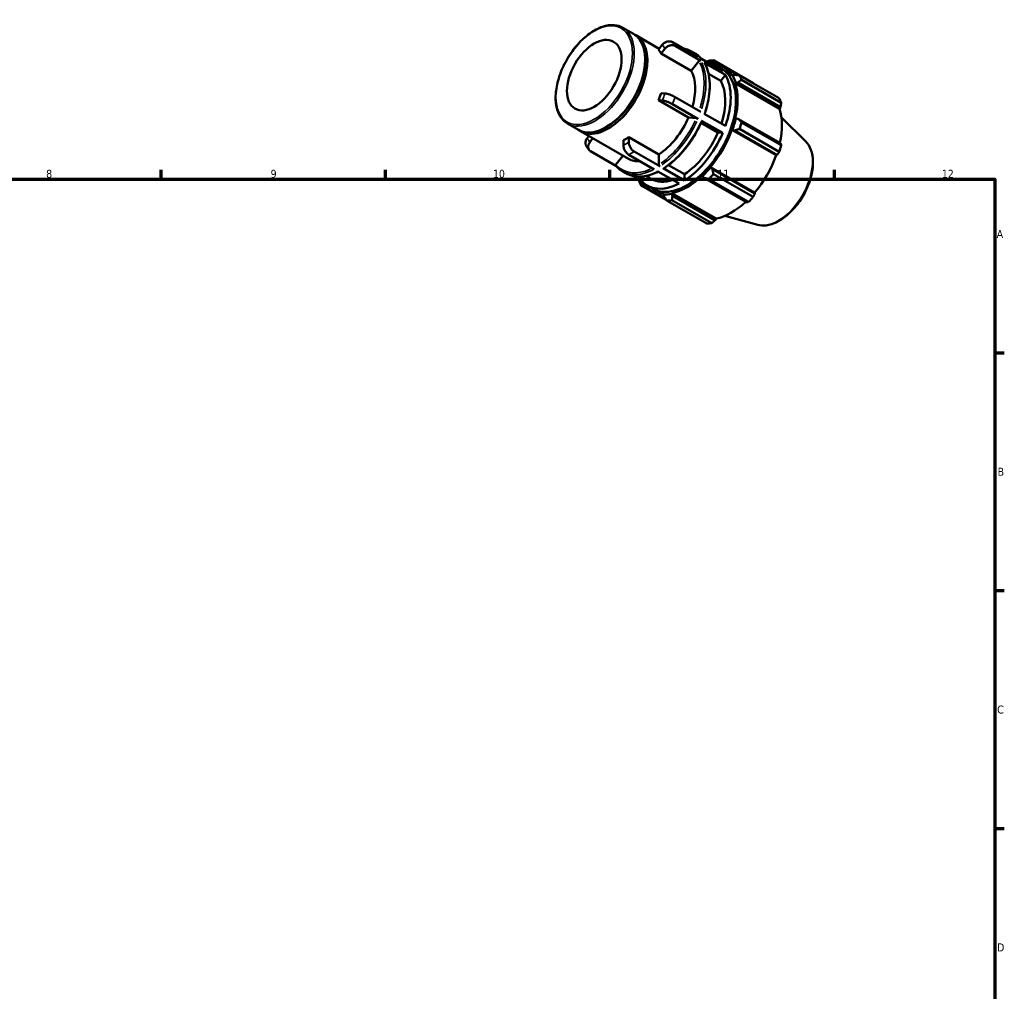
# Model space of a CAD drawing. Header units: millimetres. Extents: x 0 to 931, y 0 to 624.
# Tile 4 of 4: x 517 to 824, y 320 to 624. Entities that reach past the tile are written whole.
import ezdxf

# ---------------------------------------------------------------- set-up
doc = ezdxf.new("R2010")
doc.units = ezdxf.units.MM
for name, color, linetype, lineweight in [('Border (ISO)', 7, 'Continuous', 70), ('Visible (ISO)', 7, 'Continuous', 50), ('Visible Narrow (ISO)', 7, 'Continuous', 35)]:
    doc.layers.add(name, color=color, linetype=linetype, lineweight=lineweight)
doc.styles.add('Note Text (ISO)', font='tahoma.ttf')

# ---------------------------------------------------------------- blocks, each defined once
blk = doc.blocks.new('Borders Default Border')
at = {"layer": 'Border (ISO)'}
for p, q in [((560.67, 574), (560.67, 576.9)), ((630.75, 574), (630.75, 576.9)), ((700.83, 574), (700.83, 576.9)), ((770.92, 574), (770.92, 576.9)), ((821, 519.75), (823.9, 519.75)), ((821, 445.5), (823.9, 445.5)), ((821, 371.25), (823.9, 371.25))]:
    blk.add_line(p, q, dxfattribs=at)
at = {"layer": 'Border (ISO)', "flags": 128}
blk.add_lwpolyline([(20, 20), (20, 574), (821, 574), (821, 20), (20, 20)], dxfattribs=at)
at = {"layer": 'Border (ISO)', "color": 232, "true_color": 0xca0064, "char_height": 2.5, "attachment_point": 7, "style": 'Note Text (ISO)'}
for s, insert in [('8', (524.81, 574.34)), ('9', (594.88, 574.35)), ('10', (664.29, 574.35)), ('11', (734.37, 574.4)), ('12', (804.46, 574.4)), ('A', (821.59, 555.62)), ('B', (821.89, 481.37)), ('C', (821.73, 407.08)), ('D', (821.73, 332.88))]:
    blk.add_mtext(s, dxfattribs=dict(at, insert=insert))

msp = doc.modelspace()

# ---------------------------------------------------------------- linework, layer by layer
at = {"layer": 'Visible (ISO)'}
for p, q in [((704.8361, 621.2445), (708.2302, 619.29)), ((708.9373, 618.8828), (716.208, 614.6959)), ((717.1802, 615.9047), (716.0019, 614.4396)), ((728.323, 612.1664), (720.3495, 616.7581)), ((729.1715, 610.9558), (721.198, 615.5474)), ((716.8504, 613.229), (718.0287, 614.6941)), ((726.2381, 607.823), (716.8504, 613.229)), ((726.3195, 613.8582), (727.4105, 613.2299)), ((711.8258, 610.9446), (711.8258, 611.3518)), ((728.6433, 610.8137), (726.2381, 607.823)), ((736.0473, 607.7183), (729.414, 611.5382)), ((736.8958, 606.5077), (730.2625, 610.3276)), ((732.2209, 610.1537), (732.2874, 610.3395)), ((732.2874, 610.3395), (732.7835, 610.5824)), ((732.7835, 610.5824), (733.9693, 609.8995)), ((745.5783, 603.9194), (733.1675, 611.0663)), ((734.0438, 609.41), (735.7005, 608.456)), ((736.0598, 609.08), (740.6475, 606.4381)), ((735.4236, 604.6771), (731.6401, 606.8559)), ((736.8958, 606.5077), (735.4236, 604.6771)), ((739.0713, 606.4026), (738.9207, 606.2254)), ((739.7117, 606.5618), (739.0713, 606.4026)), ((741.294, 606.3502), (753.7048, 599.2033)), ((739.9735, 603.893), (740.1354, 604.0452)), ((739.9735, 603.893), (753.7886, 595.9374)), ((740.1354, 604.0452), (740.7985, 604.1541)), ((740.7985, 604.1541), (754.1087, 596.4893)), ((754.3185, 597.8438), (741.9077, 604.9907)), ((718.0287, 600.7272), (716.8504, 600.8352)), ((729.1715, 595.0233), (721.198, 599.6149)), ((716.0019, 598.6473), (717.1802, 598.5393)), ((725.3896, 593.2413), (716.0019, 598.6473)), ((728.323, 592.8355), (720.3495, 597.4271)), ((754.1087, 596.4893), (753.7886, 595.9374)), ((736.8958, 590.5752), (730.2625, 594.3951)), ((687.5896, 591.2954), (690.9837, 589.3409)), ((700.0064, 590.4199), (699.6542, 590.2155)), ((727.7948, 593.0208), (725.3896, 593.2413)), ((734.575, 588.5223), (729.31, 591.5542)), ((736.0473, 588.3873), (729.414, 592.2072)), ((740.1354, 592.9528), (739.9735, 592.9186)), ((740.7985, 592.8258), (740.1354, 592.9528)), ((754.1087, 585.1609), (740.7985, 592.8258)), ((741.9077, 591.703), (754.3185, 584.5561)), ((761.9802, 585.7011), (754.378, 593.2235)), ((691.6908, 588.9337), (706.6343, 580.3283)), ((694.2864, 587.4389), (693.7111, 586.7236)), ((736.0473, 588.3873), (734.575, 588.5223)), ((738.9207, 589.3737), (739.0713, 589.3698)), ((738.9207, 589.3737), (752.7358, 581.4182)), ((739.0713, 589.3698), (739.7117, 589.1665)), ((739.7117, 589.1665), (753.0219, 581.5017)), ((753.7048, 582.4898), (741.294, 589.6367)), ((694.5596, 585.513), (695.5318, 586.7218)), ((705.0214, 586.1271), (705.0214, 584.554)), ((706.7184, 585.5313), (706.7184, 587.1044)), ((706.7184, 587.1044), (716.1061, 581.6984)), ((702.7178, 578.1366), (694.7844, 582.7051)), ((704.9195, 581.3158), (702.7204, 578.5814)), ((714.6919, 577.0196), (706.7184, 581.6112)), ((716.389, 577.9969), (708.4155, 582.5885)), ((716.1061, 581.6984), (716.1061, 578.4873)), ((753.0219, 581.5017), (752.7358, 581.4182)), ((719.1494, 578.3728), (724.1133, 575.5143)), ((704.7613, 576.4218), (705.8523, 575.7935)), ((712.0904, 574.9708), (713.6833, 574.0534)), ((722.4162, 572.5715), (715.7829, 576.3913)), ((724.1133, 573.5487), (717.4799, 577.3686)), ((724.1133, 575.5143), (724.1133, 573.5487)), ((729.6673, 575.0677), (729.7183, 574.91)), ((729.7183, 574.91), (730.1598, 574.3991)), ((732.2874, 577.6197), (732.209, 577.7486)), ((732.209, 577.7486), (746.024, 569.7931)), ((732.7835, 577.1664), (732.2874, 577.6197)), ((746.0937, 569.5016), (732.7835, 577.1664)), ((733.1675, 575.5612), (745.5783, 568.4142)), ((710.4822, 573.6654), (708.3612, 574.8868)), ((711.4419, 574.8587), (710.4822, 573.6654)), ((710.5852, 571.9527), (718.661, 567.3021)), ((710.7715, 573.073), (710.8911, 573.2139)), ((710.8098, 572.523), (710.7715, 573.073)), ((711.9629, 571.859), (710.8098, 572.523)), ((712.4856, 571.9736), (714.1423, 571.0196)), ((730.1598, 574.3991), (743.47, 566.7342)), ((744.0968, 566.8516), (731.686, 573.9985)), ((713.783, 570.3957), (718.2655, 567.8144)), ((717.6338, 569.3553), (717.5554, 569.1361)), ((717.5554, 569.1361), (717.7381, 568.5024)), ((720.1244, 569.3852), (720.1755, 569.6017)), ((720.3618, 568.7567), (720.1244, 569.3852)), ((720.1755, 569.6017), (733.9905, 561.6462)), ((733.672, 561.0919), (720.3618, 568.7567)), ((746.024, 569.7931), (746.0937, 569.5016)), ((731.1226, 560.0898), (718.7118, 567.2367)), ((720.1933, 567.3803), (732.6041, 560.2334)), ((733.9905, 561.6462), (733.672, 561.0919)), ((747.0138, 559.7116), (736.6919, 562.511))]:
    msp.add_line(p, q, dxfattribs=at)
msp.add_ellipse((695.93, 606.4329), major_axis=(6.0176, 10.4497), ratio=0.57809312, dxfattribs=at)
for centre, major_axis, start_param, end_param in [((699.607, 604.3154), (8.6233, 14.9746), 3.14159265, 6.28318531), ((700.3141, 603.9082), (8.6233, 14.9746), 3.10073966, 6.3240383), ((705.8699, 600.7088), (8.6233, 14.9746), 5.94995183, 6.08895259), ((699.9605, 604.1118), (-8.3738, -14.5413), 0.78733204, 2.35426061), ((724.9214, 589.7378), (11.2582, 19.5501), 0.30349891, 0.3574833), ((723.2647, 590.6918), (10.7791, 18.7182), 6.07503638, 6.49133423), ((725.9396, 589.1515), (11.9768, 20.798), 0.34350158, 0.43802917), ((724.9214, 589.7378), (11.1384, 19.3421), 5.97581898, 6.57562965), ((724.9214, 589.7378), (10.7791, 18.7182), 3.14159265, 6.28318531), ((715.2576, 595.3028), (8.6233, 14.9746), 5.11063823, 5.94995183), ((723.2647, 590.6918), (10.7791, 18.7182), 5.02783883, 5.96386804), ((724.9214, 589.7378), (11.2582, 19.5501), 5.80128605, 5.97581898), ((725.9396, 589.1515), (11.9768, 20.798), 5.84128872, 5.93581631), ((723.2647, 590.6918), (9.5814, 16.6384), 5.06891911, 5.95691145), ((724.9214, 589.7378), (11.1384, 19.3421), 5.19042082, 5.80128605), ((705.8699, 600.7088), (8.6233, 14.9746), 4.90275428, 5.04175504), ((738.3504, 582.0046), (11.9768, 20.798), 5.84128872, 5.93581631), ((738.7364, 581.7823), (-11.1384, -19.3421), 2.06561524, 2.6596934), ((715.2576, 595.3028), (-8.6233, -14.9746), 0.85296484, 1.76116162), ((724.9214, 589.7378), (-11.2582, -19.5501), 1.87429524, 2.04882816), ((725.9396, 589.1515), (11.9768, 20.798), 5.05589056, 5.15041815), ((723.2647, 590.6918), (-9.5814, -16.6384), 0.84600522, 1.76812124), ((723.2647, 590.6918), (-10.7791, -18.7182), 0.83904863, 1.77507783), ((724.9214, 589.7378), (11.1384, 19.3421), 4.40502265, 5.01588789), ((705.8699, 600.7088), (8.6233, 14.9746), 3.85555673, 3.99455749), ((738.3504, 582.0046), (-11.9768, -20.798), 1.9142979, 2.0088255), ((738.7364, 581.7823), (-11.1384, -19.3421), 1.26343, 1.87429524), ((715.2576, 595.3028), (-8.6233, -14.9746), 0, 0.36748773), ((724.9214, 589.7378), (11.1384, 19.3421), 3.61962449, 4.23048973), ((724.9214, 589.7378), (-11.2582, -19.5501), 1.08889707, 1.26343), ((725.9396, 589.1515), (11.9768, 20.798), 4.27049239, 4.36501999), ((725.9396, 589.1515), (-11.9768, -20.798), 5.84128872, 5.93581631), ((724.9214, 589.7378), (-11.2582, -19.5501), 5.92570201, 5.97581898), ((723.2647, 590.6918), (-10.7791, -18.7182), 6.07503638, 7.01106559), ((724.9214, 589.7378), (-11.1384, -19.3421), 5.99074096, 6.58668422), ((723.2647, 590.6918), (-9.5814, -16.6384), 0, 0.57367971), ((724.9214, 589.7378), (-11.2582, -19.5501), 0.30349891, 0.47803184), ((725.9396, 589.1515), (-11.9768, -20.798), 0.34350158, 0.43802917), ((738.7364, 581.7823), (-11.1384, -19.3421), 0.47803184, 1.0719493), ((738.3504, 582.0046), (-11.9768, -20.798), 1.12889974, 1.22342733), ((738.3504, 582.0046), (-11.9768, -20.798), 0.34350158, 0.43802917)]:
    msp.add_ellipse(centre, major_axis=major_axis, ratio=0.57809312, start_param=start_param, end_param=end_param, dxfattribs=at)
for points, knots in [([(687.5896, 591.2954), (686.6657, 591.8274), (685.8862, 592.6063), (684.6787, 594.5842), (684.26, 595.794), (683.8265, 598.5352), (683.8218, 600.0746), (684.2327, 603.31), (684.6492, 605.006), (685.8578, 608.3801), (686.649, 610.0576), (688.5255, 613.2284), (689.6103, 614.7212), (691.9678, 617.3747), (693.2401, 618.5346), (695.8503, 620.4036), (697.1881, 621.1116), (699.7959, 621.9919), (701.0671, 622.166), (703.1815, 621.9645), (704.0588, 621.6922), (704.8361, 621.2445)], [3.92505711, 3.92505711, 3.92505711, 3.92505711, 4.23111319, 4.23111319, 4.54634267, 4.54634267, 4.86948793, 4.86948793, 5.19329723, 5.19329723, 5.51645114, 5.51645114, 5.83935104, 5.83935104, 6.16257577, 6.16257577, 6.48644873, 6.48644873, 6.80913744, 6.80913744, 7.06664976, 7.06664976, 7.06664976, 7.06664976]), ([(720.3495, 616.7581), (720.1402, 616.8786), (719.8513, 616.9676), (719.3255, 617.0177), (718.9955, 616.9875), (718.4424, 616.8388), (718.1214, 616.6938), (717.6251, 616.3687), (717.362, 616.1308), (717.1802, 615.9047)], [0, 0, 0, 0, 0.088810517, 0.088810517, 0.177691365, 0.177691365, 0.266668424, 0.266668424, 0.355745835, 0.355745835, 0.355745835, 0.355745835]), ([(718.0287, 614.6941), (718.2106, 614.9202), (718.4737, 615.1581), (718.97, 615.4832), (719.2909, 615.6282), (719.8441, 615.7769), (720.1741, 615.8071), (720.6999, 615.757), (720.9887, 615.668), (721.198, 615.5474)], [-0.355745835, -0.355745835, -0.355745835, -0.355745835, -0.266668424, -0.266668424, -0.177691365, -0.177691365, -0.088810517, -0.088810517, 0, 0, 0, 0]), ([(723.8107, 614.7649), (724.0707, 614.7182), (724.3261, 614.6597), (725.1915, 614.4162), (725.7753, 614.1716), (726.3195, 613.8582)], [0.578746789, 0.578746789, 0.578746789, 0.578746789, 0.637944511, 0.637944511, 0.783464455, 0.783464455, 0.783464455, 0.783464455]), ([(727.4105, 613.2299), (727.5662, 613.1403), (727.7186, 613.045), (728.0167, 612.8435), (728.1623, 612.7373), (728.4465, 612.5141), (728.585, 612.3971), (728.8546, 612.1528), (728.9858, 612.0254), (729.23, 611.7712), (729.3437, 611.6452), (729.454, 611.5151)], [0.783464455, 0.783464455, 0.783464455, 0.783464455, 0.825085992, 0.825085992, 0.86670753, 0.86670753, 0.908329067, 0.908329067, 0.949950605, 0.949950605, 0.988182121, 0.988182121, 0.988182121, 0.988182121]), ([(729.1715, 610.9558), (729.1366, 610.9759), (729.0885, 610.9908), (729.0009, 610.9991), (728.9458, 610.9941), (728.8537, 610.9693), (728.8002, 610.9451), (728.7175, 610.891), (728.6736, 610.8513), (728.6433, 610.8137)], [0, 0, 0, 0, 0.0148022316, 0.0148022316, 0.0296161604, 0.0296161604, 0.0444445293, 0.0444445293, 0.0592853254, 0.0592853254, 0.0592853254, 0.0592853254]), ([(730.356, 610.2354), (730.3547, 610.2377), (730.3534, 610.2399), (730.3314, 610.275), (730.2974, 610.3075), (730.2625, 610.3276)], [-0.0157804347, -0.0157804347, -0.0157804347, -0.0157804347, -0.0148022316, -0.0148022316, 0, 0, 0, 0]), ([(730.356, 610.2354), (730.7959, 609.4823), (731.1516, 608.6391), (731.6862, 606.8039), (731.8653, 605.8118), (732.0443, 603.7128), (732.0443, 602.6057), (731.8668, 600.3134), (731.6895, 599.1282), (731.1674, 596.7324), (730.8246, 595.5223), (730.4044, 594.3134)], [1.102870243, 1.102870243, 1.102870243, 1.102870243, 1.289974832, 1.289974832, 1.477079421, 1.477079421, 1.664184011, 1.664184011, 1.8512886, 1.8512886, 2.036361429, 2.036361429, 2.036361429, 2.036361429]), ([(721.198, 599.6149), (720.9887, 599.7355), (720.6999, 599.8812), (720.1741, 600.1168), (719.8441, 600.2482), (719.2909, 600.4424), (718.97, 600.5394), (718.4737, 600.6626), (718.2106, 600.7105), (718.0287, 600.7272)], [0, 0, 0, 0, 0.088810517, 0.088810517, 0.177691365, 0.177691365, 0.266668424, 0.266668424, 0.355745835, 0.355745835, 0.355745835, 0.355745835]), ([(717.1802, 598.5393), (717.362, 598.5226), (717.6251, 598.4747), (718.1214, 598.3515), (718.4424, 598.2545), (718.9955, 598.0603), (719.3255, 597.9289), (719.8513, 597.6934), (720.1402, 597.5476), (720.3495, 597.4271)], [-0.355745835, -0.355745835, -0.355745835, -0.355745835, -0.266668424, -0.266668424, -0.177691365, -0.177691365, -0.088810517, -0.088810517, 0, 0, 0, 0]), ([(729.5416, 592.0845), (729.0238, 590.8719), (728.4321, 589.6733), (727.1211, 587.3447), (726.4018, 586.2147), (724.8601, 584.0622), (724.0377, 583.0396), (722.3174, 581.1368), (721.4196, 580.2566), (719.5785, 578.6688), (718.6353, 577.9612), (717.6848, 577.3523)], [2.150409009, 2.150409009, 2.150409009, 2.150409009, 2.337464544, 2.337464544, 2.524520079, 2.524520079, 2.711575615, 2.711575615, 2.89863115, 2.89863115, 3.085686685, 3.085686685, 3.085686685, 3.085686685]), ([(728.323, 592.8355), (728.2881, 592.8555), (728.24, 592.8798), (728.1523, 592.9191), (728.0973, 592.941), (728.0051, 592.9734), (727.9516, 592.9895), (727.8689, 593.0101), (727.8251, 593.018), (727.7948, 593.0208)], [0, 0, 0, 0, 0.0148022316, 0.0148022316, 0.0296161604, 0.0296161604, 0.0444445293, 0.0444445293, 0.0592853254, 0.0592853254, 0.0592853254, 0.0592853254]), ([(729.5412, 592.0847), (729.5431, 592.0889), (729.5434, 592.0936), (729.5388, 592.1109), (729.5242, 592.1291), (729.4828, 592.1641), (729.4488, 592.1871), (729.414, 592.2072)], [-0.0356716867, -0.0356716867, -0.0356716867, -0.0356716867, -0.0296161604, -0.0296161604, -0.0148022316, -0.0148022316, 0, 0, 0, 0]), ([(693.7111, 586.7236), (693.5293, 586.4975), (693.3643, 586.2031), (693.189, 585.6931), (693.1474, 585.3873), (693.1855, 584.9138), (693.2632, 584.6628), (693.3742, 584.4696)], [-0.355745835, -0.355745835, -0.355745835, -0.355745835, -0.266668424, -0.266668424, -0.177691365, -0.177691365, -0.094800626, -0.094800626, -0.094800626, -0.094800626]), ([(693.374, 584.4695), (693.4327, 584.3688), (693.4929, 584.2693), (693.6164, 584.0727), (693.6797, 583.9755), (693.8093, 583.7837), (693.8756, 583.6891), (694.0112, 583.5023), (694.0806, 583.4103), (694.2223, 583.2288), (694.2946, 583.1395), (694.3685, 583.0515)], [2.038274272, 2.038274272, 2.038274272, 2.038274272, 2.060664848, 2.060664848, 2.083055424, 2.083055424, 2.105446, 2.105446, 2.127836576, 2.127836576, 2.150227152, 2.150227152, 2.150227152, 2.150227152]), ([(694.7844, 582.7051), (694.5751, 582.8256), (694.3712, 583.0203), (694.1232, 583.4159), (694.0353, 583.6867), (693.9959, 584.1767), (694.0375, 584.4825), (694.2128, 584.9925), (694.3778, 585.2869), (694.5596, 585.513)], [0, 0, 0, 0, 0.088810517, 0.088810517, 0.177691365, 0.177691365, 0.266668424, 0.266668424, 0.355745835, 0.355745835, 0.355745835, 0.355745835]), ([(705.0214, 584.554), (705.0214, 584.3112), (705.0705, 583.9973), (705.2309, 583.4565), (705.3706, 583.134), (705.6669, 582.6205), (705.8759, 582.3386), (706.2628, 581.9303), (706.5091, 581.7317), (706.7184, 581.6112)], [-0.355745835, -0.355745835, -0.355745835, -0.355745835, -0.266668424, -0.266668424, -0.177691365, -0.177691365, -0.088810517, -0.088810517, 0, 0, 0, 0]), ([(708.4155, 582.5885), (708.2062, 582.709), (707.9598, 582.9076), (707.5729, 583.3158), (707.364, 583.5978), (707.0677, 584.1113), (706.928, 584.4338), (706.7675, 584.9745), (706.7184, 585.2885), (706.7184, 585.5313)], [0, 0, 0, 0, 0.088810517, 0.088810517, 0.177691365, 0.177691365, 0.266668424, 0.266668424, 0.355745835, 0.355745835, 0.355745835, 0.355745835]), ([(761.9802, 585.7011), (762.6715, 585.017), (763.2086, 584.1537), (763.9901, 582.0939), (764.2048, 580.8721), (764.2679, 578.2027), (764.1015, 576.7472), (763.4059, 573.7823), (762.8771, 572.2735), (761.5171, 569.3522), (760.6874, 567.9399), (758.8066, 565.3434), (757.7558, 564.1598), (755.525, 562.1356), (754.3448, 561.2966), (751.9578, 560.0633), (750.7498, 559.6683), (748.6907, 559.4383), (747.8232, 559.4921), (747.0138, 559.7116)], [0.93463005, 0.93463005, 0.93463005, 0.93463005, 1.22521076, 1.22521076, 1.54382122, 1.54382122, 1.87471361, 1.87471361, 2.20491536, 2.20491536, 2.53360066, 2.53360066, 2.86236529, 2.86236529, 3.1927374, 3.1927374, 3.52335841, 3.52335841, 3.77389151, 3.77389151, 3.77389151, 3.77389151]), ([(702.7204, 578.5814), (702.6901, 578.5437), (702.6626, 578.4947), (702.6334, 578.4097), (702.6265, 578.3588), (702.633, 578.2771), (702.6477, 578.2319), (702.6742, 578.1897), (702.6811, 578.1804), (702.6887, 578.1715)], [-0.0592853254, -0.0592853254, -0.0592853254, -0.0592853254, -0.0444445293, -0.0444445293, -0.0296161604, -0.0296161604, -0.0148022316, -0.0148022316, -0.0106258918, -0.0106258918, -0.0106258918, -0.0106258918]), ([(704.7613, 576.4218), (704.6057, 576.5114), (704.4532, 576.6066), (704.1552, 576.8081), (704.0095, 576.9144), (703.7254, 577.1376), (703.5868, 577.2545), (703.3172, 577.4989), (703.1861, 577.6263), (702.9315, 577.8913), (702.808, 578.0288), (702.6885, 578.1713)], [3.925057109, 3.925057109, 3.925057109, 3.925057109, 3.966678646, 3.966678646, 4.008300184, 4.008300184, 4.049921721, 4.049921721, 4.091543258, 4.091543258, 4.133164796, 4.133164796, 4.133164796, 4.133164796]), ([(716.1061, 578.4873), (716.1061, 578.4468), (716.1143, 578.3945), (716.141, 578.3044), (716.1643, 578.2507), (716.2137, 578.1651), (716.2485, 578.1181), (716.313, 578.05), (716.3541, 578.0169), (716.389, 577.9969)], [-0.0592853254, -0.0592853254, -0.0592853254, -0.0592853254, -0.0444445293, -0.0444445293, -0.0296161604, -0.0296161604, -0.0148022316, -0.0148022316, 0, 0, 0, 0]), ([(715.8946, 576.327), (715.1801, 575.9662), (714.4669, 575.6642), (713.0293, 575.1757), (712.3054, 574.9939), (710.8888, 574.7703), (710.1962, 574.7284), (708.857, 574.7879), (708.2106, 574.8894), (706.9803, 575.2354), (706.3966, 575.4801), (705.8523, 575.7935)], [3.202809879, 3.202809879, 3.202809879, 3.202809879, 3.342977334, 3.342977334, 3.488497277, 3.488497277, 3.634017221, 3.634017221, 3.779537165, 3.779537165, 3.925057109, 3.925057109, 3.925057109, 3.925057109]), ([(717.4799, 577.3686), (717.5148, 577.3485), (717.5559, 577.3343), (717.6204, 577.3281), (717.6552, 577.335), (717.6815, 577.3503), (717.6831, 577.3513), (717.6848, 577.3524)], [0, 0, 0, 0, 0.0148022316, 0.0148022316, 0.0296161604, 0.0296161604, 0.0306023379, 0.0306023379, 0.0306023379, 0.0306023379])]:
    msp.add_open_spline(points, degree=3, knots=knots, dxfattribs=at)
for points, weights in [([(731.686, 610.9226), (731.3206, 610.7833), (730.9651, 610.645)], [1.01445298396, 1.01253521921, 1.0104425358]), ([(732.7835, 610.5824), (732.9649, 610.8232), (733.1675, 611.0663)], [1.00542134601, 1.01033953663, 1.01445298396]), ([(741.294, 606.3502), (740.4801, 606.462), (739.7117, 606.5618)], [1.01445298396, 1.01033953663, 1.00542134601]), ([(740.7985, 604.1541), (741.3351, 604.5677), (741.9077, 604.9907)], [1.00542134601, 1.01033953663, 1.01445298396]), ([(745.605, 603.8677), (745.5917, 603.8935), (745.5783, 603.9194)], [1.00024162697, 1.00012184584, 1]), ([(754.1087, 596.4893), (754.2136, 597.1515), (754.3185, 597.8438)], [1.00402548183, 1.00241995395, 1]), ([(741.9077, 591.703), (741.3351, 592.2797), (740.7985, 592.8258)], [1.01445298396, 1.01033953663, 1.00542134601]), ([(739.7117, 589.1665), (740.4801, 589.4006), (741.294, 589.6367)], [1.00542134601, 1.01033953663, 1.01445298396]), ([(754.3185, 584.5561), (754.2136, 584.8635), (754.1087, 585.1609)], [1, 1.00241995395, 1.00402548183]), ([(753.0219, 581.5017), (753.3586, 581.9844), (753.7048, 582.4898)], [1.00402548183, 1.00241995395, 1]), ([(733.1675, 575.5612), (732.9649, 576.384), (732.7835, 577.1664)], [1.01445298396, 1.01033953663, 1.00542134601]), ([(709.8593, 574.0241), (709.9137, 573.672), (709.9715, 573.3122)], [1.01072424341, 1.01266466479, 1.01445298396]), ([(710.5852, 571.9527), (710.6932, 572.2475), (710.8098, 572.523)], [1.01445298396, 1.01033953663, 1.00542134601]), ([(730.1598, 574.3991), (730.9007, 574.2067), (731.686, 573.9985)], [1.00542134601, 1.01033953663, 1.01445298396]), ([(720.1933, 567.3803), (720.2726, 568.0864), (720.3618, 568.7567)], [1.01445298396, 1.01033953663, 1.00542134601]), ([(745.5783, 568.4142), (745.8434, 568.9678), (746.0937, 569.5016)], [1, 1.00241995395, 1.00402548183]), ([(717.7381, 568.5024), (718.2083, 567.8863), (718.7118, 567.2367)], [1.00542134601, 1.01033953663, 1.01445298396]), ([(743.47, 566.7342), (743.7792, 566.7905), (744.0968, 566.8516)], [1.00402548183, 1.00241995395, 1]), ([(732.6041, 560.2334), (733.1511, 560.6702), (733.672, 561.0919)], [1, 1.00241995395, 1.00402548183])]:
    msp.add_rational_spline(points, weights, degree=2, dxfattribs=at)
at = {"layer": 'Visible Narrow (ISO)'}
msp.add_ellipse((695.93, 606.4329), major_axis=(8.4237, 14.6279), ratio=0.57809312, dxfattribs=at)
for centre, major_axis, start_param, end_param in [((696.2129, 606.27), (-8.6233, -14.9746), 0.15707963, 2.98451302), ((705.8699, 600.7088), (9.5814, 16.6384), 5.96316553, 6.0757389), ((707.567, 599.7316), (10.7791, 18.7182), 5.96942646, 6.06947797), ((715.2576, 595.3028), (10.5795, 18.3716), 6.21202437, 6.35434625), ((715.5404, 595.14), (10.7791, 18.7182), 6.08544383, 6.27277786), ((716.6314, 594.5117), (10.7791, 18.7182), 6.08544383, 6.27277786), ((715.2576, 595.3028), (10.5795, 18.3716), 5.08044334, 5.91637739), ((715.5404, 595.14), (10.7791, 18.7182), 5.07464029, 5.91706658), ((716.6314, 594.5117), (10.7791, 18.7182), 5.07464029, 5.91706658), ((705.8699, 600.7088), (-9.5814, -16.6384), 1.77437532, 1.88694869), ((707.567, 599.7316), (10.7791, 18.7182), 4.9222289, 5.02228042), ((715.2576, 595.3028), (-10.5795, -18.3716), 0.88679497, 1.72733149), ((715.5404, 595.14), (10.7791, 18.7182), 4.02744274, 4.86986903), ((716.6314, 594.5117), (-10.7791, -18.7182), 0.88585009, 1.72827637), ((705.8699, 600.7088), (-9.5814, -16.6384), 5.96316553, 6.0757389), ((705.8699, 600.7088), (-9.5814, -16.6384), 0.72717777, 0.83975114), ((753.3527, 573.3653), (7.5695, 13.1447), 3.43472133, 5.99005664), ((707.567, 599.7316), (10.7791, 18.7182), 3.87503135, 3.97508286), ((715.2576, 595.3028), (-10.5795, -18.3716), 6.12176357, 6.94395532), ((715.5404, 595.14), (-10.7791, -18.7182), 0.03639401, 0.69148627), ((716.6314, 594.5117), (-10.7791, -18.7182), 0.03639401, 0.69148627)]:
    msp.add_ellipse(centre, major_axis=major_axis, ratio=0.57809312, start_param=start_param, end_param=end_param, dxfattribs=at)

# ---------------------------------------------------------------- block references
msp.add_blockref('Borders Default Border', (0, 0))

doc.saveas('drawing.dxf')
